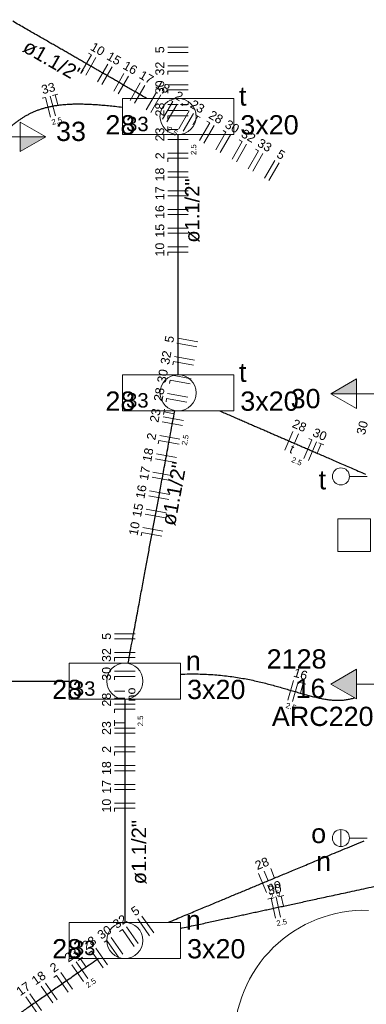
# Model space of a CAD drawing. Header units: millimetres. Extents: x 26 to 1362, y 24 to 358.
# Tile 239 of 256: x 1289.5 to 1292.04, y 250.99 to 258.21. Entities that reach past the tile are written whole.
import ezdxf

# ---------------------------------------------------------------- set-up
doc = ezdxf.new("R2010")
doc.units = ezdxf.units.MM
doc.linetypes.add('DOT2', pattern=[3.175, 0, -3.175])
for name, color, linetype, lineweight in [('EL-Condutos', 4, 'Continuous', 30), ('EL-Fios', 9, 'Continuous', 20), ('EL-Textos condutos', 7, 'Continuous', 20), ('EL-Textos fios', 7, 'Continuous', 20), ('EL-Textos pontos', 5, 'Continuous', 20), ('MB ALVENARIA', 7, 'Continuous', 20), ('MB ESQUADRIA', 7, 'Continuous', 20), ('P-SIMBOL', 5, 'Continuous', 20)]:
    doc.layers.add(name, color=color, linetype=linetype, lineweight=lineweight)
doc.styles.add('arial', font='arial.ttf')

msp = doc.modelspace()

# ---------------------------------------------------------------- hatches: boundary and pattern name
at = {"layer": 'P-SIMBOL', "linetype": 'Continuous'}
for points in [[(1289.5056, 257.3465), (1289.6931, 257.3465), (1289.5056, 257.2382)], [(1291.9685, 255.4621), (1291.781, 255.4621), (1291.9685, 255.5704)], [(1291.9685, 253.4416), (1291.781, 253.3333), (1291.9685, 253.2251)]]:
    msp.add_hatch(color=256, dxfattribs=at).paths.add_polyline_path(points)

# ---------------------------------------------------------------- linework, layer by layer
at = {"layer": 'EL-Condutos', "linetype": 'DOT2', "ltscale": 0.05}
msp.add_spline([(1285.0543, 244.8112), (1285.4741, 246.78), (1285.867, 248.6223), (1286.2347, 250.3469), (1286.5793, 251.963), (1286.9027, 253.4796), (1287.2069, 254.9057), (1287.4936, 256.2505), (1287.7649, 257.5229), (1288.0228, 258.7319), (1288.269, 259.8867), (1288.5056, 260.9963), (1288.7345, 262.0696), (1288.9576, 263.1159), (1289.1768, 264.144), (1289.3942, 265.1631), (1289.6115, 266.1822), (1289.8307, 267.2104), (1290.0538, 268.2566), (1290.2827, 269.33), (1290.5193, 270.4396), (1290.7656, 271.5944), (1291.0234, 272.8034), (1291.2947, 274.0758), (1291.5815, 275.4205), (1291.8856, 276.8467), (1292.209, 278.3633), (1292.5536, 279.9794), (1292.9214, 281.704), (1293.3142, 283.5462), (1293.734, 285.5151)], degree=3, dxfattribs=at)
at = {"layer": 'EL-Condutos', "linetype": 'Continuous'}
for points in [[(1290.4317, 257.6281), (1290.3917, 257.6511), (1290.3537, 257.673), (1290.3175, 257.6939), (1290.283, 257.7138), (1290.25, 257.7328), (1290.2183, 257.7511), (1290.1877, 257.7687), (1290.1582, 257.7857), (1290.1296, 257.8022), (1290.1016, 257.8183), (1290.0743, 257.8341), (1290.0473, 257.8497), (1290.0205, 257.8651), (1289.9939, 257.8805), (1289.9671, 257.8959), (1289.9402, 257.9114), (1289.9128, 257.9272), (1289.8849, 257.9433), (1289.8563, 257.9597), (1289.8268, 257.9767), (1289.7964, 257.9943), (1289.7647, 258.0125), (1289.7317, 258.0315), (1289.6973, 258.0514), (1289.6612, 258.0722), (1289.6233, 258.0941), (1289.5834, 258.117), (1289.5414, 258.1412), (1289.4972, 258.1667), (1289.4505, 258.1936)], [(1290.2534, 257.5611), (1290.2012, 257.5674), (1290.1515, 257.5727), (1290.1042, 257.577), (1290.0592, 257.5804), (1290.0164, 257.5828), (1289.9758, 257.5843), (1289.9371, 257.5849), (1289.9004, 257.5846), (1289.8655, 257.5834), (1289.8323, 257.5812), (1289.8007, 257.5782), (1289.7706, 257.5744), (1289.742, 257.5697), (1289.7147, 257.5641), (1289.6886, 257.5578), (1289.6637, 257.5506), (1289.6397, 257.5426), (1289.6167, 257.5338), (1289.5946, 257.5242), (1289.5732, 257.5139), (1289.5524, 257.5028), (1289.5321, 257.491), (1289.5123, 257.4784), (1289.4929, 257.4651), (1289.4737, 257.4511), (1289.4546, 257.4364), (1289.4356, 257.4211), (1289.4165, 257.405), (1289.3973, 257.3883), (1289.3778, 257.3709)], [(1290.662, 255.6014), (1290.662, 255.683), (1290.662, 255.7599), (1290.662, 255.8324), (1290.662, 255.9008), (1290.662, 255.9655), (1290.662, 256.0268), (1290.662, 256.0851), (1290.662, 256.1406), (1290.662, 256.1938), (1290.662, 256.245), (1290.662, 256.2945), (1290.662, 256.3426), (1290.662, 256.3897), (1290.662, 256.4361), (1290.662, 256.4822), (1290.662, 256.5283), (1290.662, 256.5748), (1290.662, 256.6219), (1290.662, 256.67), (1290.662, 256.7195), (1290.662, 256.7707), (1290.662, 256.8239), (1290.662, 256.8794), (1290.662, 256.9377), (1290.662, 256.999), (1290.662, 257.0637), (1290.662, 257.1321), (1290.662, 257.2046), (1290.662, 257.2814), (1290.662, 257.363)], [(1290.2961, 253.4869), (1290.3119, 253.5728), (1290.3269, 253.6537), (1290.3409, 253.7299), (1290.3542, 253.8019), (1290.3668, 253.8699), (1290.3787, 253.9343), (1290.39, 253.9955), (1290.4007, 254.0539), (1290.4111, 254.1097), (1290.421, 254.1634), (1290.4305, 254.2153), (1290.4399, 254.2658), (1290.449, 254.3152), (1290.458, 254.3639), (1290.4669, 254.4122), (1290.4758, 254.4605), (1290.4848, 254.5092), (1290.4939, 254.5586), (1290.5032, 254.6091), (1290.5128, 254.661), (1290.5227, 254.7147), (1290.533, 254.7705), (1290.5438, 254.8289), (1290.5551, 254.8901), (1290.567, 254.9545), (1290.5796, 255.0225), (1290.5929, 255.0944), (1290.6069, 255.1707), (1290.6219, 255.2516), (1290.6377, 255.3375)], [(1290.9676, 255.3364), (1291.0077, 255.319), (1291.046, 255.3023), (1291.0825, 255.2865), (1291.1175, 255.2713), (1291.1512, 255.2567), (1291.1836, 255.2426), (1291.215, 255.229), (1291.2455, 255.2157), (1291.2753, 255.2028), (1291.3045, 255.1901), (1291.3334, 255.1775), (1291.3621, 255.165), (1291.3908, 255.1526), (1291.4196, 255.1401), (1291.4487, 255.1274), (1291.4783, 255.1146), (1291.5085, 255.1015), (1291.5395, 255.088), (1291.5715, 255.0741), (1291.6047, 255.0597), (1291.6391, 255.0447), (1291.6751, 255.0291), (1291.7127, 255.0128), (1291.7521, 254.9957), (1291.7935, 254.9777), (1291.837, 254.9588), (1291.8829, 254.9388), (1291.9312, 254.9178), (1291.9822, 254.8957), (1292.0361, 254.8723)], [(1287.0791, 253.3552), (1287.2034, 253.3552), (1287.3213, 253.3552), (1287.433, 253.3552), (1287.5392, 253.3552), (1287.6402, 253.3552), (1287.7365, 253.3552), (1287.8287, 253.3552), (1287.9171, 253.3552), (1288.0022, 253.3552), (1288.0845, 253.3552), (1288.1645, 253.3552), (1288.2427, 253.3552), (1288.3194, 253.3552), (1288.3952, 253.3552), (1288.4705, 253.3552), (1288.5459, 253.3552), (1288.6217, 253.3552), (1288.6984, 253.3552), (1288.7765, 253.3552), (1288.8565, 253.3552), (1288.9389, 253.3552), (1289.024, 253.3552), (1289.1124, 253.3552), (1289.2045, 253.3552), (1289.3009, 253.3552), (1289.4019, 253.3552), (1289.5081, 253.3552), (1289.6198, 253.3552), (1289.7376, 253.3552), (1289.862, 253.3552)], [(1290.6788, 253.4061), (1290.7452, 253.4078), (1290.8093, 253.4075), (1290.871, 253.4054), (1290.9306, 253.4017), (1290.988, 253.3964), (1291.0434, 253.3898), (1291.0967, 253.382), (1291.1482, 253.3731), (1291.1979, 253.3634), (1291.2458, 253.3529), (1291.292, 253.3419), (1291.3366, 253.3304), (1291.3797, 253.3187), (1291.4214, 253.307), (1291.4617, 253.2952), (1291.5007, 253.2837), (1291.5385, 253.2726), (1291.5752, 253.2619), (1291.6108, 253.252), (1291.6455, 253.2429), (1291.6792, 253.2348), (1291.7122, 253.2279), (1291.7443, 253.2222), (1291.7758, 253.2181), (1291.8068, 253.2155), (1291.8372, 253.2148), (1291.8671, 253.2159), (1291.8967, 253.2192), (1291.926, 253.2247), (1291.9551, 253.2327)], [(1290.2718, 253.2224), (1290.2718, 253.1469), (1290.2718, 253.0757), (1290.2718, 253.0085), (1290.2718, 252.9451), (1290.2718, 252.8851), (1290.2718, 252.8282), (1290.2718, 252.7741), (1290.2718, 252.7225), (1290.2718, 252.673), (1290.2718, 252.6254), (1290.2718, 252.5794), (1290.2718, 252.5346), (1290.2718, 252.4907), (1290.2718, 252.4474), (1290.2718, 252.4045), (1290.2718, 252.3616), (1290.2718, 252.3183), (1290.2718, 252.2744), (1290.2718, 252.2296), (1290.2718, 252.1836), (1290.2718, 252.136), (1290.2718, 252.0865), (1290.2718, 252.0349), (1290.2718, 251.9808), (1290.2718, 251.9239), (1290.2718, 251.8639), (1290.2718, 251.8005), (1290.2718, 251.7333), (1290.2718, 251.6621), (1290.2718, 251.5866)], [(1290.5906, 251.5866), (1290.6476, 251.6104), (1290.7017, 251.633), (1290.7532, 251.6544), (1290.8023, 251.6749), (1290.8491, 251.6944), (1290.8941, 251.7131), (1290.9373, 251.7311), (1290.9791, 251.7486), (1291.0197, 251.7655), (1291.0593, 251.782), (1291.0982, 251.7982), (1291.1366, 251.8142), (1291.1748, 251.8302), (1291.2131, 251.8461), (1291.2516, 251.8621), (1291.2905, 251.8784), (1291.3303, 251.8949), (1291.371, 251.9119), (1291.413, 251.9294), (1291.4564, 251.9475), (1291.5016, 251.9663), (1291.5487, 251.986), (1291.5981, 252.0065), (1291.6499, 252.0281), (1291.7043, 252.0508), (1291.7618, 252.0748), (1291.8224, 252.1), (1291.8865, 252.1267), (1291.9542, 252.155), (1292.0258, 252.1848)], [(1290.679, 251.5419), (1290.7346, 251.5539), (1290.7875, 251.5653), (1290.838, 251.5763), (1290.8863, 251.5867), (1290.9327, 251.5968), (1290.9773, 251.6064), (1291.0206, 251.6158), (1291.0626, 251.6249), (1291.1036, 251.6337), (1291.1439, 251.6425), (1291.1838, 251.6511), (1291.2233, 251.6597), (1291.2629, 251.6682), (1291.3028, 251.6768), (1291.3431, 251.6856), (1291.3842, 251.6945), (1291.4263, 251.7036), (1291.4696, 251.7129), (1291.5143, 251.7226), (1291.5608, 251.7327), (1291.6092, 251.7431), (1291.6598, 251.7541), (1291.7129, 251.7656), (1291.7686, 251.7776), (1291.8273, 251.7903), (1291.8891, 251.8037), (1291.9543, 251.8178), (1292.0233, 251.8327), (1292.0961, 251.8485), (1292.173, 251.8651)], [(1290.0805, 251.3208), (1290.0248, 251.2821), (1289.9721, 251.2455), (1289.9222, 251.2108), (1289.8749, 251.1779), (1289.8298, 251.1466), (1289.7869, 251.1167), (1289.7459, 251.0882), (1289.7065, 251.0608), (1289.6685, 251.0344), (1289.6317, 251.0089), (1289.596, 250.984), (1289.5609, 250.9597), (1289.5264, 250.9357), (1289.4923, 250.912), (1289.4582, 250.8882), (1289.4239, 250.8644), (1289.3893, 250.8404), (1289.3541, 250.8159), (1289.318, 250.7909), (1289.281, 250.7651), (1289.2426, 250.7385), (1289.2028, 250.7108), (1289.1613, 250.6819), (1289.1178, 250.6517), (1289.0721, 250.6199), (1289.0241, 250.5865), (1288.9734, 250.5513), (1288.9199, 250.5141), (1288.8634, 250.4748), (1288.8035, 250.4332)]]:
    msp.add_spline(points, degree=3, dxfattribs=at)
at = {"layer": 'EL-Fios'}
for p, q in [((1290.737, 258.003), (1290.587, 258.003)), ((1290.737, 257.9655), (1290.587, 257.9655)), ((1289.9525, 257.8177), (1290.0274, 257.9477)), ((1289.985, 257.799), (1290.0599, 257.9289)), ((1290.0057, 257.9602), (1290.0274, 257.9477)), ((1290.0716, 257.7491), (1290.1465, 257.879)), ((1290.1041, 257.7303), (1290.179, 257.8603)), ((1290.737, 257.8655), (1290.587, 257.8655)), ((1290.737, 257.828), (1290.587, 257.828)), ((1290.587, 257.803), (1290.587, 257.828)), ((1290.1908, 257.6804), (1290.2657, 257.8104)), ((1290.2232, 257.6617), (1290.2981, 257.7916)), ((1290.3099, 257.6117), (1290.3848, 257.7417)), ((1290.3424, 257.593), (1290.4173, 257.723)), ((1290.737, 257.728), (1290.587, 257.728)), ((1290.737, 257.6905), (1290.587, 257.6905)), ((1290.587, 257.6655), (1290.587, 257.6905)), ((1289.6652, 257.6291), (1289.6893, 257.6355)), ((1289.7274, 257.4904), (1289.6893, 257.6355)), ((1289.7637, 257.4999), (1289.7256, 257.645)), ((1289.7425, 257.6494), (1289.7812, 257.6596)), ((1289.7809, 257.5819), (1289.7619, 257.6545)), ((1290.429, 257.5431), (1290.5039, 257.673)), ((1290.4615, 257.5244), (1290.5364, 257.6543)), ((1290.5481, 257.4744), (1290.623, 257.6044)), ((1290.6014, 257.6169), (1290.623, 257.6044)), ((1290.5806, 257.4557), (1290.6555, 257.5857)), ((1290.662, 257.5832), (1290.587, 257.5832)), ((1290.737, 257.5385), (1290.587, 257.5385)), ((1290.6673, 257.4058), (1290.7422, 257.5357)), ((1290.737, 257.501), (1290.587, 257.501)), ((1290.587, 257.476), (1290.587, 257.501)), ((1290.6998, 257.387), (1290.7747, 257.517)), ((1290.7697, 257.4333), (1290.8072, 257.4983)), ((1290.7898, 257.5083), (1290.8245, 257.4883)), ((1290.8721, 257.4608), (1290.8938, 257.4483)), ((1290.587, 257.381), (1290.587, 257.421)), ((1290.662, 257.401), (1290.587, 257.401)), ((1290.8189, 257.3184), (1290.8938, 257.4483)), ((1290.8514, 257.2996), (1290.9263, 257.4296)), ((1290.9913, 257.3922), (1291.0129, 257.3797)), ((1290.737, 257.3635), (1290.587, 257.3635)), ((1290.737, 257.326), (1290.587, 257.326)), ((1290.938, 257.2497), (1291.0129, 257.3797)), ((1290.9705, 257.231), (1291.0454, 257.3609)), ((1291.1104, 257.3235), (1291.1321, 257.311)), ((1291.0572, 257.1811), (1291.1321, 257.311)), ((1291.0897, 257.1623), (1291.1646, 257.2923)), ((1291.1763, 257.1124), (1291.2512, 257.2424)), ((1291.2295, 257.2548), (1291.2512, 257.2424)), ((1290.737, 257.226), (1290.587, 257.226)), ((1290.737, 257.1885), (1290.587, 257.1885)), ((1290.587, 257.1635), (1290.587, 257.1885)), ((1291.2088, 257.0937), (1291.2837, 257.2236)), ((1291.2954, 257.0437), (1291.3703, 257.1737)), ((1291.3279, 257.025), (1291.4028, 257.155)), ((1290.737, 257.0885), (1290.587, 257.0885)), ((1290.737, 257.051), (1290.587, 257.051)), ((1290.737, 256.951), (1290.587, 256.951)), ((1290.737, 256.9135), (1290.587, 256.9135)), ((1290.737, 256.8135), (1290.587, 256.8135)), ((1290.737, 256.776), (1290.587, 256.776)), ((1290.737, 256.676), (1290.587, 256.676)), ((1290.737, 256.6385), (1290.587, 256.6385)), ((1290.737, 256.5385), (1290.587, 256.5385)), ((1290.737, 256.501), (1290.587, 256.501)), ((1290.587, 256.476), (1290.587, 256.501)), ((1290.8073, 255.8429), (1290.6598, 255.8701)), ((1290.8005, 255.806), (1290.653, 255.8332)), ((1290.7823, 255.7077), (1290.6348, 255.7349)), ((1290.6235, 255.6734), (1290.628, 255.698)), ((1290.7755, 255.6708), (1290.628, 255.698)), ((1290.7574, 255.5725), (1290.6099, 255.5997)), ((1290.5985, 255.5382), (1290.6031, 255.5628)), ((1290.7506, 255.5356), (1290.6031, 255.5628)), ((1290.7324, 255.4372), (1290.5849, 255.4645)), ((1290.5736, 255.403), (1290.5781, 255.4276)), ((1290.7256, 255.4004), (1290.5781, 255.4276)), ((1290.7006, 255.2652), (1290.5531, 255.2924)), ((1290.5563, 255.3096), (1290.5636, 255.3489)), ((1290.6337, 255.3156), (1290.5599, 255.3293)), ((1290.6938, 255.2283), (1290.5463, 255.2555)), ((1290.6757, 255.1299), (1290.5282, 255.1572)), ((1291.4438, 255.0477), (1291.5036, 255.1853)), ((1291.5148, 255.0987), (1291.5447, 255.1675)), ((1290.5168, 255.0957), (1290.5214, 255.1203)), ((1290.6689, 255.0931), (1290.5214, 255.1203)), ((1291.5833, 254.9872), (1291.643, 255.1248)), ((1291.6177, 254.9722), (1291.6774, 255.1098)), ((1291.6201, 255.1347), (1291.643, 255.1248)), ((1291.6819, 255.0261), (1291.7118, 255.0949)), ((1291.6935, 255.1029), (1291.7302, 255.0869)), ((1290.6507, 254.9947), (1290.5032, 255.022)), ((1290.6439, 254.9578), (1290.4964, 254.9851)), ((1290.6258, 254.8595), (1290.4782, 254.8867)), ((1290.6189, 254.8226), (1290.4714, 254.8499)), ((1290.6008, 254.7243), (1290.4533, 254.7515)), ((1290.594, 254.6874), (1290.4465, 254.7146)), ((1290.569, 254.5522), (1290.4215, 254.5794)), ((1290.5758, 254.5891), (1290.4283, 254.6163)), ((1290.392, 254.4196), (1290.3965, 254.4442)), ((1290.5441, 254.417), (1290.3965, 254.4442)), ((1290.5509, 254.4539), (1290.4034, 254.4811)), ((1290.3468, 253.7022), (1290.1968, 253.7022)), ((1290.3468, 253.6647), (1290.1968, 253.6647)), ((1290.3468, 253.5647), (1290.1968, 253.5647)), ((1290.3468, 253.5272), (1290.1968, 253.5272)), ((1290.1968, 253.5022), (1290.1968, 253.5272)), ((1290.3468, 253.4272), (1290.1968, 253.4272)), ((1290.3468, 253.3897), (1290.1968, 253.3897)), ((1290.1968, 253.3647), (1290.1968, 253.3897)), ((1291.4651, 253.2161), (1291.507, 253.3601)), ((1291.5011, 253.2056), (1291.543, 253.3496)), ((1291.5598, 253.3447), (1291.5982, 253.3335)), ((1290.2718, 253.2825), (1290.1968, 253.2825)), ((1291.558, 253.2671), (1291.579, 253.3391)), ((1290.2718, 253.2305), (1290.1968, 253.2305)), ((1290.3468, 253.1857), (1290.1968, 253.1857)), ((1290.3468, 253.1482), (1290.1968, 253.1482)), ((1290.1968, 253.1232), (1290.1968, 253.1482)), ((1290.1968, 253.0282), (1290.1968, 253.0682)), ((1290.2718, 253.0482), (1290.1968, 253.0482)), ((1290.3468, 253.0107), (1290.1968, 253.0107)), ((1290.3468, 252.9732), (1290.1968, 252.9732)), ((1290.3468, 252.8732), (1290.1968, 252.8732)), ((1290.3468, 252.8357), (1290.1968, 252.8357)), ((1290.1968, 252.8107), (1290.1968, 252.8357)), ((1290.3468, 252.7357), (1290.1968, 252.7357)), ((1290.3468, 252.6982), (1290.1968, 252.6982)), ((1290.3468, 252.5982), (1290.1968, 252.5982)), ((1290.3468, 252.5607), (1290.1968, 252.5607)), ((1290.3468, 252.4607), (1290.1968, 252.4607)), ((1290.3468, 252.4232), (1290.1968, 252.4232)), ((1290.1968, 252.3982), (1290.1968, 252.4232)), ((1291.3696, 251.9113), (1291.3408, 251.9805)), ((1291.3092, 251.8048), (1291.2514, 251.9433)), ((1291.3216, 251.8913), (1291.2928, 251.9605)), ((1291.3204, 251.7574), (1291.3448, 251.7626)), ((1291.3765, 251.616), (1291.3448, 251.7626)), ((1291.4132, 251.624), (1291.3814, 251.7706)), ((1291.3985, 251.7743), (1291.4376, 251.7827)), ((1291.434, 251.7052), (1291.4181, 251.7785)), ((1290.4524, 251.4879), (1290.3668, 251.6111)), ((1290.4832, 251.5093), (1290.3975, 251.6325)), ((1290.3703, 251.4308), (1290.2846, 251.554)), ((1290.2573, 251.3524), (1290.1717, 251.4755)), ((1290.2333, 251.5183), (1290.2538, 251.5326)), ((1290.3395, 251.4094), (1290.2538, 251.5326)), ((1290.1444, 251.2739), (1290.0588, 251.3971)), ((1290.1204, 251.4399), (1290.1409, 251.4541)), ((1290.2266, 251.331), (1290.1409, 251.4541)), ((1289.9295, 251.3072), (1289.9623, 251.33)), ((1290.0075, 251.3614), (1290.028, 251.3757)), ((1290.1136, 251.2525), (1290.028, 251.3757)), ((1289.9699, 251.1526), (1289.8843, 251.2758)), ((1290.0007, 251.174), (1289.9151, 251.2972)), ((1289.9887, 251.257), (1289.9459, 251.3186)), ((1289.7509, 251.183), (1289.7714, 251.1973)), ((1289.857, 251.0741), (1289.7714, 251.1973)), ((1289.8878, 251.0955), (1289.8022, 251.2187)), ((1289.7441, 250.9957), (1289.6585, 251.1188)), ((1289.7749, 251.0171), (1289.6893, 251.1402)), ((1289.6312, 250.9172), (1289.5456, 251.0403)), ((1289.662, 250.9386), (1289.5764, 251.0618))]:
    msp.add_line(p, q, dxfattribs=at)
at = {"layer": 'MB ALVENARIA'}
msp.add_lwpolyline([(1291.8325, 254.306), (1292.073, 254.306), (1292.073, 254.546), (1291.8325, 254.546), (1291.8325, 254.306)], dxfattribs=at)
at = {"layer": 'MB ESQUADRIA', "linetype": 'Continuous'}
msp.add_arc((1292.03, 250.717), 0.9576, 88.3218, 180.501, dxfattribs=at)
at = {"layer": 'P-SIMBOL'}
for p, q in [((1290.254, 257.6278), (1291.07, 257.6278)), ((1290.254, 257.6278), (1290.254, 257.3629)), ((1291.07, 257.6278), (1291.07, 257.3629)), ((1289.5056, 257.4547), (1289.6931, 257.3465)), ((1289.5056, 257.2382), (1289.5056, 257.4547)), ((1289.5056, 257.3465), (1289.3776, 257.3465)), ((1289.6931, 257.3465), (1289.5056, 257.3465)), ((1289.6931, 257.3465), (1289.5056, 257.2382)), ((1290.254, 257.3629), (1291.07, 257.3629)), ((1290.254, 255.6016), (1291.07, 255.6016)), ((1290.254, 255.6016), (1290.254, 255.3366)), ((1291.07, 255.6016), (1291.07, 255.3366)), ((1291.781, 255.4621), (1291.9685, 255.5704)), ((1291.9685, 255.5704), (1291.9685, 255.3539)), ((1291.781, 255.4621), (1291.9685, 255.4621)), ((1291.9685, 255.3539), (1291.781, 255.4621)), ((1291.9685, 255.4621), (1292.0965, 255.4621)), ((1290.254, 255.3366), (1291.07, 255.3366)), ((1291.918, 254.8562), (1292.0465, 254.8562)), ((1289.8638, 253.4877), (1290.6798, 253.4877)), ((1289.8638, 253.4877), (1289.8638, 253.2227)), ((1290.6798, 253.4877), (1290.6798, 253.2227)), ((1291.781, 253.3333), (1291.9685, 253.4416)), ((1291.9685, 253.4416), (1291.9685, 253.2251)), ((1291.9685, 253.2251), (1291.781, 253.3333)), ((1291.9685, 253.3333), (1292.0965, 253.3333)), ((1289.8638, 253.2227), (1290.6798, 253.2227)), ((1291.8555, 252.142), (1291.8555, 252.267)), ((1291.918, 252.2045), (1292.0465, 252.2045)), ((1289.8638, 251.5862), (1290.6798, 251.5862)), ((1289.8638, 251.5862), (1289.8638, 251.3212)), ((1290.6798, 251.5862), (1290.6798, 251.3212)), ((1289.8638, 251.3212), (1290.6798, 251.3212))]:
    msp.add_line(p, q, dxfattribs=at)
for centre, radius in [((1290.662, 257.4954), 0.1325), ((1290.662, 255.4691), 0.1325), ((1291.8555, 254.8562), 0.0625), ((1290.2718, 253.3552), 0.1325), ((1291.8555, 252.2045), 0.0625), ((1290.2718, 251.4537), 0.1325)]:
    msp.add_circle(centre, radius, dxfattribs=at)

# ---------------------------------------------------------------- texts
at = {"layer": 'EL-Textos condutos', "char_height": 0.1059, "width": 0.88956, "attachment_point": 8, "line_spacing_factor": 0.798, "style": 'arial'}
for insert, rotation in [((1289.718, 257.8563), 330.04577), ((1290.8211, 256.8055), 90.00021), ((1290.6852, 254.7203), 79.538), ((1290.4306, 252.101), 90.00021)]:
    msp.add_mtext('ø1.1/2"', dxfattribs=dict(at, insert=insert, rotation=rotation))
at = {"layer": 'EL-Textos fios', "attachment_point": 8, "line_spacing_factor": 0.798, "style": 'arial'}
for s, insert, char_height, width, rotation in [('10', (1290.0567, 257.9611), 0.065, 0.156, 330.04661), ('15', (1290.1757, 257.8921), 0.065, 0.156, 330.04661), ('5', (1290.5611, 257.9845), 0.065, 0.078, 90.00021), ('16', (1290.2947, 257.8236), 0.065, 0.156, 330.04661), ('17', (1290.4142, 257.7551), 0.065, 0.156, 330.04661), ('32', (1290.5611, 257.8465), 0.065, 0.156, 90.00021), ('33', (1289.7191, 257.6702), 0.065, 0.156, 14.69637), ('30', (1290.5611, 257.709), 0.065, 0.156, 90.00021), ('18', (1290.5332, 257.6861), 0.065, 0.156, 330.04661), ('2', (1290.6522, 257.6176), 0.065, 0.078, 330.04661), ('23', (1290.7877, 257.5396), 0.065, 0.156, 330.04661), ('28', (1290.5611, 257.546), 0.065, 0.156, 90.00021), ('t', (1290.7401, 257.5835), 0.065, 0.078, 90.00021), ('28', (1290.9232, 257.4616), 0.065, 0.156, 330.04661), ('2.5', (1289.7787, 257.4423), 0.04, 0.144, 14.69637), ('30', (1291.0422, 257.3931), 0.065, 0.156, 330.04661), ('23', (1290.5611, 257.3635), 0.065, 0.156, 90.00021), ('2.5', (1290.6106, 257.3699), 0.04, 0.144, 330.04661), ('32', (1291.1612, 257.3241), 0.065, 0.156, 330.04661), ('33', (1291.2802, 257.2556), 0.065, 0.156, 330.04661), ('2.5', (1290.7963, 257.252), 0.04, 0.144, 90.00021), ('5', (1291.3997, 257.1871), 0.065, 0.078, 330.04661), ('2', (1290.5611, 257.207), 0.065, 0.078, 90.00021), ('18', (1290.5611, 257.0695), 0.065, 0.156, 90.00021), ('17', (1290.5611, 256.9325), 0.065, 0.156, 90.00021), ('16', (1290.5611, 256.7945), 0.065, 0.156, 90.00021), ('15', (1290.5611, 256.6575), 0.065, 0.156, 90.00021), ('10', (1290.5611, 256.5195), 0.065, 0.156, 90.00021), ('5', (1290.6309, 255.8564), 0.065, 0.078, 79.538), ('32', (1290.6059, 255.7214), 0.065, 0.156, 79.538), ('30', (1290.5809, 255.5859), 0.065, 0.156, 79.538), ('28', (1290.5559, 255.4509), 0.065, 0.156, 79.538), ('23', (1290.5274, 255.2974), 0.065, 0.156, 79.538), ('28', (1291.5381, 255.1987), 0.065, 0.156, 336.52103), ('30', (1291.6876, 255.1337), 0.065, 0.156, 336.52103), ('30', (1292.0437, 255.2047), 0.065, 0.156, 76.00858), ('2', (1290.4989, 255.1434), 0.065, 0.078, 79.538), ('2.5', (1290.7341, 255.1194), 0.04, 0.144, 79.538), ('t', (1291.4836, 255.0272), 0.065, 0.078, 336.52103), ('18', (1290.4744, 255.0084), 0.065, 0.156, 79.538), ('2.5', (1291.5243, 254.9481), 0.04, 0.144, 336.52103), ('17', (1290.4494, 254.8729), 0.065, 0.156, 79.538), ('16', (1290.4244, 254.7379), 0.065, 0.156, 79.538), ('15', (1290.3994, 254.6024), 0.065, 0.156, 79.538), ('10', (1290.3744, 254.4674), 0.065, 0.156, 79.538), ('5', (1290.1706, 253.6835), 0.065, 0.078, 90.00021), ('32', (1290.1706, 253.546), 0.065, 0.156, 90.00021), ('30', (1290.1706, 253.4085), 0.065, 0.156, 90.00021), ('16', (1291.5505, 253.3746), 0.065, 0.156, 343.75749), ('o', (1290.3496, 253.2825), 0.065, 0.078, 90.00021), ('28', (1290.1706, 253.219), 0.065, 0.156, 90.00021), ('n', (1290.3496, 253.2305), 0.065, 0.078, 90.00021), ('2.5', (1291.4842, 253.1487), 0.04, 0.144, 343.75749), ('23', (1290.1706, 253.011), 0.065, 0.156, 90.00021), ('2.5', (1290.4063, 253.063), 0.04, 0.144, 90.00021), ('2', (1290.1706, 252.8545), 0.065, 0.078, 90.00021), ('18', (1290.1706, 252.717), 0.065, 0.156, 90.00021), ('17', (1290.1706, 252.5795), 0.065, 0.156, 90.00021), ('10', (1290.1706, 252.442), 0.065, 0.156, 90.00021), ('28', (1291.2893, 251.9873), 0.065, 0.156, 22.6261), ('o', (1291.3998, 251.8393), 0.065, 0.078, 22.6261), ('n', (1291.3518, 251.8193), 0.065, 0.078, 22.6261), ('30', (1291.376, 251.796), 0.065, 0.156, 12.20973), ('2.5', (1291.38, 251.7702), 0.04, 0.144, 22.6261), ('5', (1290.3673, 251.6431), 0.065, 0.078, 34.80146), ('32', (1290.2543, 251.5646), 0.065, 0.156, 34.80146), ('2.5', (1291.4257, 251.5659), 0.04, 0.144, 12.20973), ('30', (1290.1413, 251.4861), 0.065, 0.156, 34.80146), ('28', (1290.0288, 251.4076), 0.065, 0.156, 34.80146), ('23', (1289.9003, 251.3186), 0.065, 0.156, 34.80146), ('2', (1289.7718, 251.2291), 0.065, 0.078, 34.80146), ('18', (1289.6593, 251.1511), 0.065, 0.156, 34.80146), ('2.5', (1290.0345, 251.1253), 0.04, 0.144, 34.80146), ('17', (1289.5463, 251.0726), 0.065, 0.156, 34.80146)]:
    msp.add_mtext(s, dxfattribs=dict(at, insert=insert, char_height=char_height, width=width, rotation=rotation))
at = {"layer": 'EL-Textos pontos', "char_height": 0.1412, "line_spacing_factor": 0.798, "style": 'arial'}
for s, insert, width, attachment_point in [('t', (1291.109, 257.5731), 0.16944, 7), ('28', (1290.1295, 257.3616), 0.33888, 7), ('3x20', (1291.118, 257.3616), 0.67776, 7), ('33', (1289.8775, 257.3136), 0.33888, 8), ('t', (1291.109, 255.5471), 0.16944, 7), ('28', (1290.1295, 255.3356), 0.33888, 7), ('3x20', (1291.118, 255.3356), 0.67776, 7), ('30', (1291.5965, 255.3541), 0.33888, 8), ('t', (1291.747, 254.7596), 0.16944, 9), ('2128', (1291.5305, 253.4451), 0.67776, 8), ('n', (1290.719, 253.4331), 0.16944, 7), ('16', (1291.6325, 253.2296), 0.33888, 8), ('28', (1289.7395, 253.2216), 0.33888, 7), ('3x20', (1290.728, 253.2216), 0.67776, 7), ('ARC22000', (1291.8315, 253.0241), 1.35552, 8), ('o', (1291.747, 252.1656), 0.16944, 9), ('n', (1291.7835, 251.9636), 0.16944, 9), ('n', (1290.719, 251.5316), 0.16944, 7), ('28', (1289.7395, 251.3201), 0.33888, 7), ('3x20', (1290.728, 251.3201), 0.67776, 7)]:
    msp.add_mtext(s, dxfattribs=dict(at, insert=insert, width=width, attachment_point=attachment_point))
at = {"layer": 'P-SIMBOL', "char_height": 0.1059, "width": 0.25416, "attachment_point": 7, "line_spacing_factor": 0.798, "style": 'arial'}
for insert in [(1290.2815, 257.3859), (1290.2815, 255.3594), (1289.8915, 253.2459), (1289.8915, 251.3444)]:
    msp.add_mtext('33', dxfattribs=dict(at, insert=insert))

doc.saveas('drawing.dxf')
